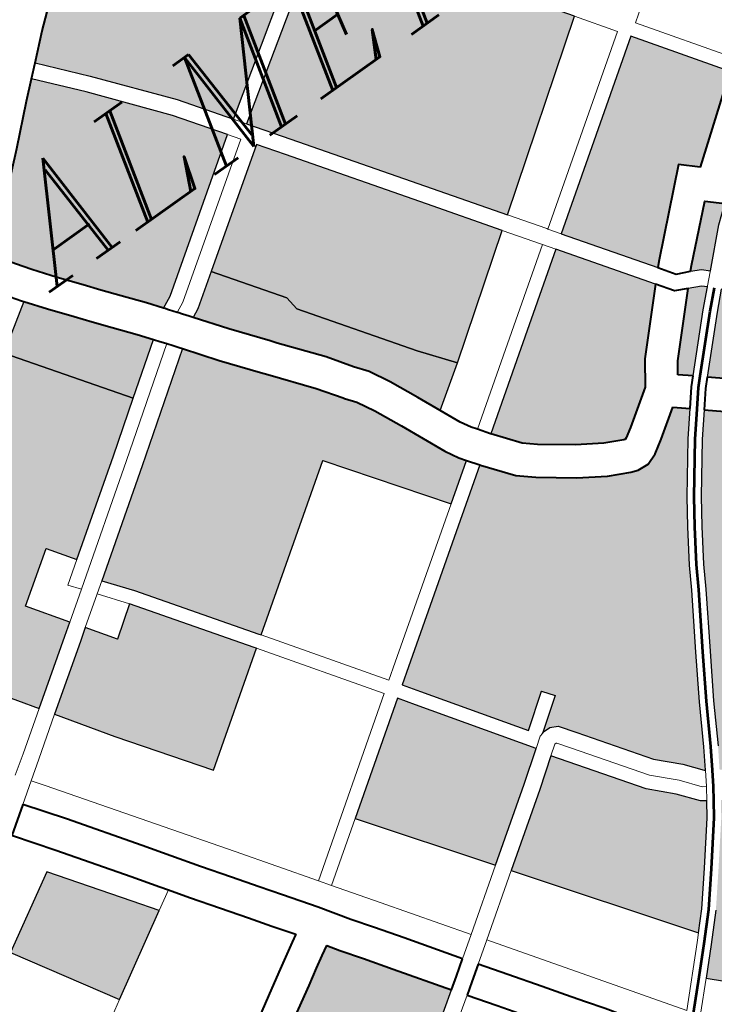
# Model space of a CAD drawing. Header units: metres. Extents: x 148316 to 148653, y 486436 to 486744.
# Tile 82 of 110: x 148548.66 to 148551.62, y 486724.48 to 486728.67. Entities that reach past the tile are written whole.
import ezdxf

# ---------------------------------------------------------------- set-up
doc = ezdxf.new("R2010")
doc.units = ezdxf.units.M
doc.header["$MEASUREMENT"] = 0
for name, color, linetype, lineweight in [('WVB-pen-brm-dik 018', 6, 'Continuous', 13), ('WVB-pen-brm-dik 050', 6, 'Continuous', 53), ('WVB-pen-dik 035', 1, 'Continuous', 40), ('WVB-raster-20%', 254, 'Continuous', 30), ('WVB-raster-60%', 253, 'Continuous', 30), ('WVB-tekst-dik 035', 1, 'Continuous', 40)]:
    doc.layers.add(name, color=color, linetype=linetype, lineweight=lineweight)
doc.styles.add('1 200   cursief   0.18', font='ITALICS.shx', dxfattribs={"height": 0.36})

# ---------------------------------------------------------------- blocks, each defined once
blk = doc.blocks.new('INZET')
at = {"layer": 'WVB-raster-20%', "extrusion": (0, 0, -1)}
for points in [[(0.056681, -0.041698), (0.053069, -0.039082), (0.055255, -0.035973), (0.056354, -0.034395), (0.06008, -0.036898), (0.059504, -0.037708), (0.057663, -0.040309)], [(0.061226, -0.046013), (0.060422, -0.045447), (0.060522, -0.045308), (0.060683, -0.045022), (0.061126, -0.044047), (0.061399, -0.043462), (0.061604, -0.043089), (0.06177, -0.042869), (0.061791, -0.042841), (0.062139, -0.042344), (0.062807, -0.04151), (0.062906, -0.041382), (0.063476, -0.040662), (0.063967, -0.040004), (0.066112, -0.041539), (0.068232, -0.043032), (0.067789, -0.043606), (0.066166, -0.045898), (0.066136, -0.045941), (0.062915, -0.043675)], [(0.054723, -0.04447), (0.054607, -0.044348), (0.053091, -0.042937), (0.052752, -0.043251), (0.051133, -0.042018), (0.051047, -0.041959), (0.052337, -0.040123), (0.055981, -0.042688)], [(0.05741, -0.047045), (0.057374, -0.047032), (0.057169, -0.0469), (0.056417, -0.046383), (0.056073, -0.045888), (0.054969, -0.044729), (0.056267, -0.042889), (0.058206, -0.044254), (0.059673, -0.045287), (0.059243, -0.045834), (0.058992, -0.046049), (0.058337, -0.046527), (0.05783, -0.046845), (0.057442, -0.047036), (0.057419, -0.047044)], [(0.053851, -0.045172), (0.053137, -0.044483), (0.052773, -0.044184), (0.053089, -0.043892), (0.054114, -0.044846), (0.054201, -0.044937), (0.053991, -0.045035)], [(0.05545, -0.04678), (0.054461, -0.04576), (0.054103, -0.045415), (0.054193, -0.045327), (0.054455, -0.045204), (0.055529, -0.046332), (0.055697, -0.046573)], [(0.062226, -0.056502), (0.061874, -0.056129), (0.061329, -0.055458), (0.060658, -0.054617), (0.060453, -0.054315), (0.060565, -0.054241), (0.060901, -0.053822), (0.061362, -0.053361), (0.062602, -0.051613), (0.063215, -0.05206), (0.064707, -0.053109)], [(0.07419, -0.05878), (0.071844, -0.05737), (0.070451, -0.056572), (0.068994, -0.055675), (0.067576, -0.054693), (0.067216, -0.054444), (0.067969, -0.053362), (0.068353, -0.052817), (0.068668, -0.052384), (0.068833, -0.052136), (0.069033, -0.052253), (0.069289, -0.052405), (0.069631, -0.052609), (0.070106, -0.052891), (0.07071, -0.053253), (0.070813, -0.053315), (0.071211, -0.053554), (0.072694, -0.054424), (0.073621, -0.054984), (0.07454, -0.055522), (0.075524, -0.056107), (0.07571, -0.056216)]]:
    blk.add_hatch(color=256, dxfattribs=at).paths.add_polyline_path(points)
at = {"layer": 'WVB-raster-20%'}
for points in [[(-0.059374, -0.043649), (-0.059927, -0.042938), (-0.061491, -0.040728), (-0.061531, -0.040413), (-0.062518, -0.039023), (-0.060167, -0.037379), (-0.05979, -0.037911), (-0.057949, -0.040511), (-0.056964, -0.041903)], [(-0.070895, -0.044478), (-0.072562, -0.042032), (-0.071105, -0.040996), (-0.071333, -0.04068), (-0.067123, -0.037882), (-0.065438, -0.040257), (-0.066488, -0.041009), (-0.068403, -0.042358), (-0.068796, -0.041787), (-0.069867, -0.042535), (-0.069297, -0.043355), (-0.069554, -0.043536)], [(-0.068634, -0.047699), (-0.069928, -0.045896), (-0.070698, -0.044767), (-0.069352, -0.043822), (-0.069097, -0.043642), (-0.06868, -0.04424), (-0.068036, -0.043777), (-0.066411, -0.046071), (-0.066381, -0.046114)], [(-0.053913, -0.048071), (-0.05522, -0.046973), (-0.054249, -0.045973), (-0.053889, -0.045625), (-0.053837, -0.045675), (-0.053333, -0.046221), (-0.052722, -0.047002), (-0.052637, -0.047122), (-0.052647, -0.047129)], [(-0.0601, -0.053769), (-0.060122, -0.053754), (-0.060417, -0.053388), (-0.060864, -0.052941), (-0.061864, -0.051529), (-0.062113, -0.051188), (-0.062271, -0.051109), (-0.062436, -0.051109), (-0.062477, -0.051121), (-0.061788, -0.050619), (-0.061965, -0.050376), (-0.062682, -0.050899), (-0.064072, -0.048885), (-0.064307, -0.048549), (-0.063975, -0.048315), (-0.060246, -0.04569), (-0.060236, -0.045704), (-0.059751, -0.04632), (-0.059428, -0.046598), (-0.05873, -0.047107), (-0.058171, -0.047458), (-0.057716, -0.047681), (-0.057564, -0.047736), (-0.057318, -0.047752), (-0.057068, -0.047668), (-0.05678, -0.047482), (-0.056188, -0.047075), (-0.055906, -0.047311), (-0.056311, -0.047811), (-0.057044, -0.0488), (-0.057403, -0.049335), (-0.057844, -0.050016), (-0.058118, -0.050479), (-0.05881, -0.051607), (-0.05936, -0.052513), (-0.059839, -0.053347)], [(-0.073091, -0.050514), (-0.074404, -0.048349), (-0.072776, -0.047399), (-0.071659, -0.048965), (-0.071309, -0.049461)], [(-0.057309, -0.054669), (-0.057655, -0.054661), (-0.058107, -0.05459), (-0.05842, -0.054512), (-0.058821, -0.054359), (-0.059425, -0.054103), (-0.059799, -0.053967), (-0.059849, -0.053934), (-0.059581, -0.053501), (-0.059101, -0.052666), (-0.058554, -0.051764), (-0.057861, -0.050634), (-0.057589, -0.050174), (-0.057153, -0.0495), (-0.056799, -0.048973), (-0.056074, -0.047995), (-0.055677, -0.047504), (-0.054386, -0.048588), (-0.05529, -0.049749), (-0.055678, -0.050282), (-0.055768, -0.05047), (-0.055821, -0.050725), (-0.055821, -0.050907), (-0.055821, -0.051096), (-0.055777, -0.051338), (-0.055683, -0.051559), (-0.055592, -0.051734), (-0.055348, -0.052035), (-0.054738, -0.052754), (-0.054085, -0.053574), (-0.054102, -0.053583), (-0.054565, -0.053841), (-0.055095, -0.054176), (-0.055482, -0.054342), (-0.055907, -0.054494), (-0.056264, -0.054581), (-0.056619, -0.054644)], [(-0.064913, -0.052827), (-0.066772, -0.050284), (-0.064553, -0.048722), (-0.064318, -0.049056), (-0.062768, -0.051302), (-0.063419, -0.051775)], [(-0.05831, -0.059268), (-0.059007, -0.059249), (-0.059645, -0.059094), (-0.060245, -0.058978), (-0.060845, -0.058707), (-0.061406, -0.058378), (-0.062064, -0.057972), (-0.062655, -0.05738), (-0.062153, -0.056861), (-0.061648, -0.056327), (-0.061095, -0.055646), (-0.060417, -0.054795), (-0.060202, -0.05448), (-0.060092, -0.054552), (-0.059663, -0.054708), (-0.059063, -0.054963), (-0.058615, -0.055133), (-0.058237, -0.055228), (-0.057714, -0.05531), (-0.057304, -0.05532), (-0.05655, -0.055292), (-0.05613, -0.055218), (-0.055719, -0.055117), (-0.055244, -0.054947), (-0.054792, -0.054753), (-0.054422, -0.05452), (-0.052771, -0.056859), (-0.055582, -0.058552), (-0.057459, -0.059094)]]:
    blk.add_hatch(color=256, dxfattribs=at).paths.add_polyline_path(points)
at = {"layer": 'WVB-raster-60%', "extrusion": (0, 0, -1)}
for points in [[(0.060253, -0.036654), (0.056525, -0.034149), (0.058125, -0.031851), (0.059105, -0.030384), (0.059296, -0.030496), (0.059557, -0.030649), (0.060092, -0.030981), (0.060541, -0.03127), (0.060963, -0.03156), (0.061498, -0.031963), (0.061939, -0.032308), (0.062479, -0.032765), (0.062998, -0.033229), (0.062203, -0.03414), (0.060985, -0.035624)], [(0.060261, -0.044259), (0.059374, -0.043649), (0.059927, -0.042938), (0.061491, -0.040728), (0.061531, -0.040413), (0.062518, -0.039023), (0.063208, -0.039506), (0.063397, -0.039598), (0.062921, -0.040235), (0.062354, -0.040951), (0.062256, -0.041078), (0.061578, -0.041924), (0.061225, -0.042429), (0.061015, -0.042707), (0.060774, -0.043145), (0.06049, -0.043754)]]:
    blk.add_hatch(color=256, dxfattribs=at).paths.add_polyline_path(points)
at = {"layer": 'WVB-raster-60%'}
for points in [[(-0.063797, -0.039069), (-0.06403, -0.038767), (-0.064378, -0.038333), (-0.064659, -0.037983), (-0.064907, -0.037674), (-0.065265, -0.037222), (-0.065604, -0.036774), (-0.065817, -0.036472), (-0.066116, -0.036047), (-0.066139, -0.036015), (-0.065725, -0.035677), (-0.065049, -0.035094), (-0.064369, -0.034488), (-0.063618, -0.03379), (-0.063258, -0.033464), (-0.06247, -0.034366), (-0.061264, -0.035836), (-0.060544, -0.036849), (-0.063538, -0.038943)], [(-0.065438, -0.040257), (-0.067123, -0.037882), (-0.066139, -0.037228), (-0.065818, -0.037651), (-0.065454, -0.03811), (-0.065205, -0.038421), (-0.064924, -0.038771), (-0.06458, -0.039199), (-0.06436, -0.039486)]]:
    blk.add_hatch(color=256, dxfattribs=at).paths.add_polyline_path(points)
at = {"layer": 'WVB-pen-brm-dik 018'}
for p, q in [((-0.062998, -0.033229), (-0.063258, -0.033464)), ((-0.062203, -0.03414), (-0.062998, -0.033229)), ((-0.063258, -0.033464), (-0.06247, -0.034366)), ((-0.060985, -0.035624), (-0.062203, -0.03414)), ((-0.056525, -0.034149), (-0.060253, -0.036654)), ((-0.06247, -0.034366), (-0.061264, -0.035836)), ((-0.06008, -0.036898), (-0.056354, -0.034395)), ((-0.060253, -0.036654), (-0.060985, -0.035624)), ((-0.061264, -0.035836), (-0.060544, -0.036849)), ((-0.06008, -0.036898), (-0.060253, -0.036654)), ((-0.060253, -0.036654), (-0.06008, -0.036898)), ((-0.06617, -0.037187), (-0.066389, -0.036874)), ((-0.060544, -0.036849), (-0.063538, -0.038943)), ((-0.06037, -0.037094), (-0.060544, -0.036849)), ((-0.060544, -0.036849), (-0.06037, -0.037094)), ((-0.059504, -0.037708), (-0.06008, -0.036898)), ((-0.067123, -0.037882), (-0.066139, -0.037228)), ((-0.066139, -0.037228), (-0.06617, -0.037187)), ((-0.063385, -0.039203), (-0.06037, -0.037094)), ((-0.06037, -0.037094), (-0.063385, -0.039203)), ((-0.062518, -0.039023), (-0.060167, -0.037379)), ((-0.060167, -0.037379), (-0.05979, -0.037911)), ((-0.057663, -0.040309), (-0.059504, -0.037708)), ((-0.05979, -0.037911), (-0.057949, -0.040511)), ((-0.063538, -0.038943), (-0.063797, -0.039069)), ((-0.063797, -0.039069), (-0.06379, -0.039078)), ((-0.06379, -0.039078), (-0.063729, -0.039158)), ((-0.063729, -0.039158), (-0.063611, -0.039312)), ((-0.063208, -0.039506), (-0.062518, -0.039023)), ((-0.053069, -0.039082), (-0.056681, -0.041698)), ((-0.05251, -0.039878), (-0.053069, -0.039082)), ((-0.053069, -0.039082), (-0.05251, -0.039878)), ((-0.063611, -0.039312), (-0.063385, -0.039203)), ((-0.063385, -0.039203), (-0.063611, -0.039312)), ((-0.063611, -0.039312), (-0.063604, -0.039321)), ((-0.063604, -0.039321), (-0.063543, -0.039403)), ((-0.06436, -0.039486), (-0.065438, -0.040257)), ((-0.064345, -0.039505), (-0.06436, -0.039486)), ((-0.064284, -0.039584), (-0.064345, -0.039505)), ((-0.064177, -0.039724), (-0.064284, -0.039584)), ((-0.063543, -0.039403), (-0.063453, -0.039523)), ((-0.063453, -0.039523), (-0.063397, -0.039598)), ((-0.063397, -0.039598), (-0.063208, -0.039506)), ((-0.066315, -0.041253), (-0.064177, -0.039724)), ((-0.064177, -0.039724), (-0.066315, -0.041253)), ((-0.064162, -0.039743), (-0.064177, -0.039724)), ((-0.064104, -0.039822), (-0.064162, -0.039743)), ((-0.051771, -0.039725), (-0.052092, -0.039951)), ((-0.052092, -0.039951), (-0.051771, -0.039725)), ((-0.066112, -0.041539), (-0.063967, -0.040004)), ((-0.064014, -0.039942), (-0.064104, -0.039822)), ((-0.063967, -0.040004), (-0.064014, -0.039942)), ((-0.056154, -0.042442), (-0.05251, -0.039878)), ((-0.05251, -0.039878), (-0.056154, -0.042442)), ((-0.052092, -0.039951), (-0.050798, -0.041791)), ((-0.050798, -0.041791), (-0.052092, -0.039951)), ((-0.055981, -0.042688), (-0.052337, -0.040123)), ((-0.052337, -0.040123), (-0.051047, -0.041959)), ((-0.065438, -0.040257), (-0.066488, -0.041009)), ((-0.056681, -0.041698), (-0.057663, -0.040309)), ((-0.057949, -0.040511), (-0.056964, -0.041903)), ((-0.066488, -0.041009), (-0.068403, -0.042358)), ((-0.068691, -0.042928), (-0.066315, -0.041253)), ((-0.066315, -0.041253), (-0.068691, -0.042928)), ((-0.068232, -0.043032), (-0.066112, -0.041539)), ((-0.056681, -0.041698), (-0.056169, -0.042422)), ((-0.056169, -0.042422), (-0.056681, -0.041698)), ((-0.068796, -0.041787), (-0.069867, -0.042535)), ((-0.068403, -0.042358), (-0.068796, -0.041787)), ((-0.056964, -0.041903), (-0.059374, -0.043649)), ((-0.056454, -0.042624), (-0.056964, -0.041903)), ((-0.056964, -0.041903), (-0.056454, -0.042624)), ((-0.070895, -0.044478), (-0.072562, -0.042032)), ((-0.069867, -0.042535), (-0.069297, -0.043355)), ((-0.068403, -0.042358), (-0.068874, -0.04269)), ((-0.068874, -0.04269), (-0.068403, -0.042358)), ((-0.056169, -0.042422), (-0.056154, -0.042442)), ((-0.056154, -0.042442), (-0.056169, -0.042422)), ((-0.055981, -0.042688), (-0.056154, -0.042442)), ((-0.056154, -0.042442), (-0.055981, -0.042688)), ((-0.068874, -0.04269), (-0.068691, -0.042928)), ((-0.068691, -0.042928), (-0.068874, -0.04269)), ((-0.058379, -0.044008), (-0.05644, -0.042644)), ((-0.05644, -0.042644), (-0.058379, -0.044008)), ((-0.05644, -0.042644), (-0.056454, -0.042624)), ((-0.056454, -0.042624), (-0.05644, -0.042644)), ((-0.056267, -0.042889), (-0.05644, -0.042644)), ((-0.05644, -0.042644), (-0.056267, -0.042889)), ((-0.054723, -0.04447), (-0.055981, -0.042688)), ((-0.069297, -0.043355), (-0.068691, -0.042928)), ((-0.068691, -0.042928), (-0.069297, -0.043355)), ((-0.058206, -0.044254), (-0.056267, -0.042889)), ((-0.056267, -0.042889), (-0.054969, -0.044729)), ((-0.068232, -0.043032), (-0.068477, -0.043205)), ((-0.068477, -0.043205), (-0.068232, -0.043032)), ((-0.067789, -0.043606), (-0.068232, -0.043032)), ((-0.069297, -0.043355), (-0.069554, -0.043536)), ((-0.068477, -0.043205), (-0.069097, -0.043642)), ((-0.069097, -0.043642), (-0.068477, -0.043205)), ((-0.068477, -0.043205), (-0.068036, -0.043777)), ((-0.068036, -0.043777), (-0.068477, -0.043205)), ((-0.069554, -0.043536), (-0.070895, -0.044478)), ((-0.069352, -0.043822), (-0.069097, -0.043642)), ((-0.069097, -0.043642), (-0.06868, -0.04424)), ((-0.06868, -0.04424), (-0.068036, -0.043777)), ((-0.068036, -0.043777), (-0.066411, -0.046071)), ((-0.066166, -0.045898), (-0.067789, -0.043606)), ((-0.062915, -0.043675), (-0.066136, -0.045941)), ((-0.061226, -0.046013), (-0.062915, -0.043675)), ((-0.059374, -0.043649), (-0.060261, -0.044259)), ((-0.070698, -0.044767), (-0.069352, -0.043822)), ((-0.059849, -0.045044), (-0.058379, -0.044008)), ((-0.058379, -0.044008), (-0.059849, -0.045044)), ((-0.060261, -0.044259), (-0.060058, -0.044705)), ((-0.059673, -0.045287), (-0.058206, -0.044254)), ((-0.07173, -0.045064), (-0.070895, -0.044478)), ((-0.070895, -0.044478), (-0.07173, -0.045064)), ((-0.054488, -0.044803), (-0.054723, -0.04447)), ((-0.070698, -0.044767), (-0.071529, -0.04535)), ((-0.071529, -0.04535), (-0.070698, -0.044767)), ((-0.069928, -0.045896), (-0.070698, -0.044767)), ((-0.060058, -0.044705), (-0.059932, -0.04493)), ((-0.054969, -0.044729), (-0.054721, -0.04508)), ((-0.054201, -0.044937), (-0.054488, -0.044803)), ((-0.059932, -0.04493), (-0.059849, -0.045044)), ((-0.059849, -0.045044), (-0.059677, -0.045282)), ((-0.053991, -0.045035), (-0.054201, -0.044937)), ((-0.053851, -0.045172), (-0.053991, -0.045035)), ((-0.072134, -0.045333), (-0.07173, -0.045064)), ((-0.07173, -0.045064), (-0.072134, -0.045333)), ((-0.054721, -0.04508), (-0.054455, -0.045204)), ((-0.054455, -0.045204), (-0.054193, -0.045327)), ((-0.054085, -0.045398), (-0.053869, -0.045189)), ((-0.053869, -0.045189), (-0.053851, -0.045172)), ((-0.071529, -0.04535), (-0.071925, -0.045629)), ((-0.071925, -0.045629), (-0.071529, -0.04535)), ((-0.060422, -0.045447), (-0.061226, -0.046013)), ((-0.060246, -0.04569), (-0.060422, -0.045447)), ((-0.059677, -0.045282), (-0.059673, -0.045287)), ((-0.054193, -0.045327), (-0.054103, -0.045415)), ((-0.054103, -0.045415), (-0.054085, -0.045398)), ((-0.071925, -0.045629), (-0.072361, -0.045936)), ((-0.072361, -0.045936), (-0.071925, -0.045629)), ((-0.071925, -0.045629), (-0.071743, -0.045885)), ((-0.071743, -0.045885), (-0.071925, -0.045629)), ((-0.071743, -0.045885), (-0.069262, -0.049375)), ((-0.069262, -0.049375), (-0.071743, -0.045885)), ((-0.063975, -0.048315), (-0.060246, -0.04569)), ((-0.072934, -0.04634), (-0.072361, -0.045936)), ((-0.072361, -0.045936), (-0.071785, -0.046727)), ((-0.068634, -0.047699), (-0.069928, -0.045896)), ((-0.066411, -0.046071), (-0.066381, -0.046114)), ((-0.066136, -0.045941), (-0.066166, -0.045898)), ((-0.066136, -0.045941), (-0.064479, -0.048304)), ((-0.064479, -0.048304), (-0.066136, -0.045941)), ((-0.064148, -0.04807), (-0.061226, -0.046013)), ((-0.061226, -0.046013), (-0.064148, -0.04807)), ((-0.066381, -0.046114), (-0.068634, -0.047699)), ((-0.064725, -0.048476), (-0.066381, -0.046114)), ((-0.066381, -0.046114), (-0.064725, -0.048476)), ((-0.072354, -0.047135), (-0.072925, -0.046351)), ((-0.071785, -0.046727), (-0.0708, -0.048123)), ((-0.071373, -0.048524), (-0.072354, -0.047135)), ((-0.074404, -0.048349), (-0.072776, -0.047399)), ((-0.072776, -0.047399), (-0.071659, -0.048965)), ((-0.0708, -0.048123), (-0.07043, -0.048657)), ((-0.064479, -0.048304), (-0.064148, -0.04807)), ((-0.064148, -0.04807), (-0.064479, -0.048304)), ((-0.073091, -0.050514), (-0.074404, -0.048349)), ((-0.064307, -0.048549), (-0.063975, -0.048315)), ((-0.071004, -0.049057), (-0.071373, -0.048524)), ((-0.068178, -0.050908), (-0.064725, -0.048476)), ((-0.064725, -0.048476), (-0.068178, -0.050908)), ((-0.064072, -0.048885), (-0.064307, -0.048549)), ((-0.07043, -0.048657), (-0.070045, -0.049205)), ((-0.066772, -0.050284), (-0.064553, -0.048722)), ((-0.064553, -0.048722), (-0.064318, -0.049056)), ((-0.071659, -0.048965), (-0.071309, -0.049461)), ((-0.062682, -0.050899), (-0.064072, -0.048885)), ((-0.071309, -0.049461), (-0.070893, -0.049216)), ((-0.070893, -0.049216), (-0.071309, -0.049461)), ((-0.070893, -0.049216), (-0.071004, -0.049057)), ((-0.070617, -0.049609), (-0.070893, -0.049216)), ((-0.070045, -0.049205), (-0.069644, -0.049773)), ((-0.064318, -0.049056), (-0.062768, -0.051302)), ((-0.069262, -0.049375), (-0.068178, -0.050908)), ((-0.068178, -0.050908), (-0.069262, -0.049375)), ((-0.071309, -0.049461), (-0.073091, -0.050514)), ((-0.070214, -0.050179), (-0.070617, -0.049609)), ((-0.069644, -0.049773), (-0.069277, -0.050285)), ((-0.069848, -0.050691), (-0.070214, -0.050179)), ((-0.069277, -0.050285), (-0.068975, -0.050712)), ((-0.066772, -0.050284), (-0.068005, -0.051153)), ((-0.068005, -0.051153), (-0.066772, -0.050284)), ((-0.064913, -0.052827), (-0.066772, -0.050284)), ((-0.061965, -0.050376), (-0.062682, -0.050899)), ((-0.061788, -0.050619), (-0.061965, -0.050376)), ((-0.077555, -0.05315), (-0.073091, -0.050514)), ((-0.073091, -0.050514), (-0.077555, -0.05315)), ((-0.069545, -0.051118), (-0.069848, -0.050691)), ((-0.062477, -0.051121), (-0.061788, -0.050619)), ((-0.068975, -0.050712), (-0.068508, -0.051363)), ((-0.068178, -0.050908), (-0.068005, -0.051153)), ((-0.068005, -0.051153), (-0.068178, -0.050908)), ((-0.06923, -0.051557), (-0.069545, -0.051118)), ((-0.062547, -0.051141), (-0.062477, -0.051121)), ((-0.062477, -0.051121), (-0.062547, -0.051141)), ((-0.062436, -0.051109), (-0.062477, -0.051121)), ((-0.062271, -0.051109), (-0.062436, -0.051109)), ((-0.062113, -0.051188), (-0.062271, -0.051109)), ((-0.068005, -0.051153), (-0.067374, -0.052047)), ((-0.067374, -0.052047), (-0.068005, -0.051153)), ((-0.062768, -0.051302), (-0.063419, -0.051775)), ((-0.062768, -0.051302), (-0.062547, -0.051141)), ((-0.062547, -0.051141), (-0.062768, -0.051302)), ((-0.061864, -0.051529), (-0.062113, -0.051188)), ((-0.068508, -0.051363), (-0.068094, -0.051983)), ((-0.062391, -0.05146), (-0.062602, -0.051613)), ((-0.062602, -0.051613), (-0.062391, -0.05146)), ((-0.062387, -0.051459), (-0.062391, -0.05146)), ((-0.062391, -0.05146), (-0.062387, -0.051459)), ((-0.062354, -0.051459), (-0.062387, -0.051459)), ((-0.062387, -0.051459), (-0.062354, -0.051459)), ((-0.062346, -0.051463), (-0.062354, -0.051459)), ((-0.062354, -0.051459), (-0.062346, -0.051463)), ((-0.062149, -0.051734), (-0.062346, -0.051463)), ((-0.062346, -0.051463), (-0.062149, -0.051734)), ((-0.060864, -0.052941), (-0.061864, -0.051529)), ((-0.069989, -0.052007), (-0.069389, -0.051651)), ((-0.069389, -0.051651), (-0.06923, -0.051557)), ((-0.063215, -0.05206), (-0.062602, -0.051613)), ((-0.062602, -0.051613), (-0.061362, -0.053361)), ((-0.061132, -0.053167), (-0.062149, -0.051734)), ((-0.062149, -0.051734), (-0.061132, -0.053167)), ((-0.063419, -0.051775), (-0.064913, -0.052827)), ((-0.070465, -0.05229), (-0.069989, -0.052007)), ((-0.068094, -0.051983), (-0.067784, -0.05241)), ((-0.067374, -0.052047), (-0.066189, -0.053725)), ((-0.066189, -0.053725), (-0.067374, -0.052047)), ((-0.064707, -0.053109), (-0.063215, -0.05206)), ((-0.07107, -0.052653), (-0.070465, -0.05229)), ((-0.067784, -0.05241), (-0.067395, -0.05296)), ((-0.067395, -0.05296), (-0.066643, -0.054042)), ((-0.066189, -0.053725), (-0.064913, -0.052827)), ((-0.064913, -0.052827), (-0.066189, -0.053725)), ((-0.060417, -0.053388), (-0.060864, -0.052941)), ((-0.064707, -0.053109), (-0.065987, -0.054011)), ((-0.065987, -0.054011), (-0.064707, -0.053109)), ((-0.062226, -0.056502), (-0.064707, -0.053109)), ((-0.060678, -0.053622), (-0.061132, -0.053167)), ((-0.061132, -0.053167), (-0.060678, -0.053622)), ((-0.061362, -0.053361), (-0.060901, -0.053822)), ((-0.060122, -0.053754), (-0.060417, -0.053388)), ((-0.060361, -0.054016), (-0.060678, -0.053622)), ((-0.060678, -0.053622), (-0.060361, -0.054016)), ((-0.066643, -0.054042), (-0.066189, -0.053725)), ((-0.066189, -0.053725), (-0.066643, -0.054042)), ((-0.060901, -0.053822), (-0.060565, -0.054241)), ((-0.060284, -0.054066), (-0.0601, -0.053769)), ((-0.0601, -0.053769), (-0.060122, -0.053754)), ((-0.066643, -0.054042), (-0.06696, -0.054267)), ((-0.065987, -0.054011), (-0.066439, -0.054328)), ((-0.066439, -0.054328), (-0.065987, -0.054011)), ((-0.065987, -0.054011), (-0.065187, -0.055145)), ((-0.065187, -0.055145), (-0.065987, -0.054011)), ((-0.060284, -0.054066), (-0.060361, -0.054016)), ((-0.060361, -0.054016), (-0.060284, -0.054066)), ((-0.06696, -0.054267), (-0.067216, -0.054444)), ((-0.060565, -0.054241), (-0.060453, -0.054315)), ((-0.060453, -0.054315), (-0.060286, -0.054069)), ((-0.060286, -0.054069), (-0.060284, -0.054066)), ((-0.067216, -0.054444), (-0.067576, -0.054693)), ((-0.06676, -0.054554), (-0.066439, -0.054328)), ((-0.066439, -0.054328), (-0.066047, -0.054875)), ((-0.067012, -0.054729), (-0.06676, -0.054554)), ((-0.067012, -0.054729), (-0.067366, -0.054974)), ((-0.067366, -0.054974), (-0.067012, -0.054729)), ((-0.066618, -0.05528), (-0.067012, -0.054729)), ((-0.066047, -0.054875), (-0.065604, -0.055504)), ((-0.065187, -0.055145), (-0.063388, -0.057706)), ((-0.063388, -0.057706), (-0.065187, -0.055145)), ((-0.065604, -0.055504), (-0.065299, -0.055937)), ((-0.065299, -0.055937), (-0.065041, -0.056306)), ((-0.065041, -0.056306), (-0.064784, -0.056664)), ((-0.06237, -0.056653), (-0.062226, -0.056502)), ((-0.063388, -0.057706), (-0.06237, -0.056653)), ((-0.062655, -0.05738), (-0.063198, -0.057941)), ((-0.062064, -0.057972), (-0.062655, -0.05738))]:
    blk.add_line(p, q, dxfattribs=at)
at = {"layer": 'WVB-pen-brm-dik 050'}
blk.add_line((-0.060327, -0.054396), (-0.060161, -0.054153), dxfattribs=at)
at = {"layer": 'WVB-pen-brm-dik 050', "flags": 128}
for points in [[(-0.055327, -0.046869), (-0.054355, -0.045866), (-0.053993, -0.045517)], [(-0.055793, -0.047409), (-0.055502, -0.04705), (-0.055327, -0.046869)], [(-0.059977, -0.053855), (-0.05971, -0.053424), (-0.05923, -0.052589), (-0.058682, -0.051685), (-0.057989, -0.050557), (-0.057717, -0.050095), (-0.057278, -0.049418), (-0.056922, -0.048887), (-0.056192, -0.047903), (-0.055793, -0.047409)], [(-0.060161, -0.054153), (-0.059977, -0.053855)], [(-0.062763, -0.057276), (-0.062261, -0.056757), (-0.061761, -0.056228), (-0.061212, -0.055552), (-0.060537, -0.054706), (-0.060327, -0.054396)], [(-0.063306, -0.057836), (-0.062763, -0.057276)]]:
    blk.add_lwpolyline(points, dxfattribs=at)
at = {"layer": 'WVB-pen-dik 035', "flags": 128}
for points in [[(-0.062998, -0.033229), (-0.062479, -0.032765), (-0.061939, -0.032308), (-0.061498, -0.031963), (-0.060963, -0.03156), (-0.060541, -0.03127), (-0.060092, -0.030981), (-0.059557, -0.030649), (-0.059296, -0.030496)], [(-0.063258, -0.033464), (-0.062998, -0.033229)], [(-0.066139, -0.036015), (-0.065725, -0.035677), (-0.065049, -0.035094), (-0.064369, -0.034488), (-0.063618, -0.03379), (-0.063258, -0.033464)], [(-0.063797, -0.039069), (-0.06403, -0.038767), (-0.064378, -0.038333), (-0.064659, -0.037983), (-0.064907, -0.037674), (-0.065265, -0.037222), (-0.065604, -0.036774), (-0.065817, -0.036472), (-0.066116, -0.036047), (-0.066139, -0.036015)], [(-0.066684, -0.036455), (-0.066389, -0.036874), (-0.06617, -0.037187), (-0.066139, -0.037228)], [(-0.066139, -0.037228), (-0.065818, -0.037651), (-0.065454, -0.03811), (-0.065205, -0.038421), (-0.064924, -0.038771), (-0.06458, -0.039199), (-0.06436, -0.039486)], [(-0.063611, -0.039312), (-0.063729, -0.039158), (-0.06379, -0.039078), (-0.063797, -0.039069)], [(-0.063397, -0.039598), (-0.063453, -0.039523), (-0.063543, -0.039403), (-0.063604, -0.039321), (-0.063611, -0.039312)], [(-0.06436, -0.039486), (-0.064345, -0.039505), (-0.064284, -0.039584), (-0.064177, -0.039724)], [(-0.062256, -0.041078), (-0.062354, -0.040951), (-0.062921, -0.040235), (-0.063397, -0.039598)], [(-0.064177, -0.039724), (-0.064162, -0.039743), (-0.064104, -0.039822), (-0.064014, -0.039942), (-0.063967, -0.040004)], [(-0.063967, -0.040004), (-0.063476, -0.040662), (-0.062906, -0.041382), (-0.062807, -0.04151)], [(-0.060261, -0.044259), (-0.06049, -0.043754), (-0.060774, -0.043145), (-0.061015, -0.042707), (-0.061225, -0.042429), (-0.061578, -0.041924), (-0.062256, -0.041078)], [(-0.062807, -0.04151), (-0.062139, -0.042344), (-0.061791, -0.042841), (-0.06177, -0.042869)], [(-0.051047, -0.041959), (-0.051133, -0.042018), (-0.052752, -0.043251)], [(-0.06177, -0.042869), (-0.061604, -0.043089), (-0.061399, -0.043462), (-0.061126, -0.044047), (-0.060683, -0.045022), (-0.060522, -0.045308), (-0.060422, -0.045447)], [(-0.052752, -0.043251), (-0.053091, -0.042937), (-0.054607, -0.044348), (-0.054723, -0.04447)], [(-0.054201, -0.044937), (-0.054114, -0.044846), (-0.053089, -0.043892), (-0.052773, -0.044184)], [(-0.059849, -0.045044), (-0.059932, -0.04493), (-0.060058, -0.044705), (-0.060261, -0.044259)], [(-0.054723, -0.04447), (-0.054488, -0.044803), (-0.054201, -0.044937)], [(-0.054969, -0.044729), (-0.056073, -0.045888), (-0.056417, -0.046383)], [(-0.054455, -0.045204), (-0.054721, -0.04508), (-0.054969, -0.044729)], [(-0.059673, -0.045287), (-0.059677, -0.045282), (-0.059849, -0.045044)], [(-0.055697, -0.046573), (-0.055529, -0.046332), (-0.054455, -0.045204)], [(-0.060422, -0.045447), (-0.060246, -0.04569)], [(-0.056417, -0.046383), (-0.057169, -0.0469), (-0.057374, -0.047032), (-0.05741, -0.047045), (-0.057419, -0.047044), (-0.057442, -0.047036), (-0.05783, -0.046845), (-0.058337, -0.046527), (-0.058992, -0.046049), (-0.059243, -0.045834), (-0.059673, -0.045287)], [(-0.060246, -0.04569), (-0.060236, -0.045704), (-0.059751, -0.04632), (-0.059428, -0.046598), (-0.05873, -0.047107), (-0.058171, -0.047458), (-0.057716, -0.047681), (-0.057564, -0.047736), (-0.057318, -0.047752), (-0.057068, -0.047668), (-0.05678, -0.047482), (-0.056188, -0.047075)], [(-0.072361, -0.045936), (-0.072934, -0.04634)], [(-0.066643, -0.054042), (-0.067395, -0.05296), (-0.067784, -0.05241), (-0.068094, -0.051983), (-0.068508, -0.051363), (-0.068975, -0.050712), (-0.069277, -0.050285), (-0.069644, -0.049773), (-0.070045, -0.049205), (-0.07043, -0.048657), (-0.0708, -0.048123), (-0.071785, -0.046727), (-0.072361, -0.045936)], [(-0.072934, -0.04634), (-0.072925, -0.046351), (-0.072354, -0.047135), (-0.071373, -0.048524), (-0.071004, -0.049057), (-0.070893, -0.049216)], [(-0.05545, -0.04678), (-0.055697, -0.046573)], [(-0.055906, -0.047311), (-0.055615, -0.04695), (-0.05545, -0.04678)], [(-0.056188, -0.047075), (-0.055906, -0.047311)], [(-0.05522, -0.046973), (-0.05539, -0.047149), (-0.055677, -0.047504)], [(-0.053913, -0.048071), (-0.05522, -0.046973)], [(-0.055677, -0.047504), (-0.054386, -0.048588)], [(-0.070893, -0.049216), (-0.070617, -0.049609), (-0.070214, -0.050179), (-0.069848, -0.050691), (-0.069545, -0.051118), (-0.06923, -0.051557)], [(-0.06923, -0.051557), (-0.069389, -0.051651), (-0.069989, -0.052007), (-0.070465, -0.05229), (-0.07107, -0.052653), (-0.071173, -0.052715), (-0.071568, -0.052952), (-0.073052, -0.053822), (-0.073979, -0.054383), (-0.074895, -0.054919), (-0.07588, -0.055504), (-0.076096, -0.05563)], [(-0.069289, -0.052405), (-0.069033, -0.052253), (-0.068833, -0.052136)], [(-0.068833, -0.052136), (-0.068668, -0.052384), (-0.068353, -0.052817), (-0.067969, -0.053362), (-0.067216, -0.054444)], [(-0.07571, -0.056216), (-0.075524, -0.056107), (-0.07454, -0.055522), (-0.073621, -0.054984), (-0.072694, -0.054424), (-0.071211, -0.053554), (-0.070813, -0.053315), (-0.07071, -0.053253), (-0.070106, -0.052891), (-0.069631, -0.052609), (-0.069289, -0.052405)], [(-0.067216, -0.054444), (-0.06696, -0.054267), (-0.066643, -0.054042)], [(-0.066439, -0.054328), (-0.06676, -0.054554), (-0.067012, -0.054729)], [(-0.063761, -0.058059), (-0.06383, -0.057976), (-0.063916, -0.057865), (-0.06439, -0.057223), (-0.064587, -0.056948), (-0.064784, -0.056664), (-0.065041, -0.056306), (-0.065299, -0.055937), (-0.065604, -0.055504), (-0.066047, -0.054875), (-0.066439, -0.054328)], [(-0.067012, -0.054729), (-0.066618, -0.05528), (-0.066176, -0.055907), (-0.065872, -0.056339), (-0.065612, -0.05671), (-0.065356, -0.057068), (-0.065159, -0.057352), (-0.064956, -0.057634), (-0.064474, -0.058288), (-0.064375, -0.058415), (-0.064275, -0.058536)]]:
    blk.add_lwpolyline(points, dxfattribs=at)
at = {"layer": 'WVB-raster-20%', "flags": 128}
for points in [[(-0.053069, -0.039082), (-0.055255, -0.035973), (-0.056354, -0.034395), (-0.06008, -0.036898), (-0.059504, -0.037708), (-0.057663, -0.040309), (-0.056681, -0.041698)], [(-0.056964, -0.041903), (-0.057949, -0.040511), (-0.05979, -0.037911), (-0.060167, -0.037379), (-0.062518, -0.039023), (-0.061531, -0.040413), (-0.061491, -0.040728), (-0.059927, -0.042938), (-0.059374, -0.043649)], [(-0.065438, -0.040257), (-0.067123, -0.037882), (-0.071333, -0.04068), (-0.071105, -0.040996), (-0.072562, -0.042032), (-0.070895, -0.044478), (-0.069554, -0.043536), (-0.069297, -0.043355), (-0.069867, -0.042535), (-0.068796, -0.041787), (-0.068403, -0.042358), (-0.066488, -0.041009)], [(-0.06177, -0.042869), (-0.061791, -0.042841), (-0.062139, -0.042344), (-0.062807, -0.04151), (-0.062906, -0.041382), (-0.063476, -0.040662), (-0.063967, -0.040004), (-0.066112, -0.041539), (-0.068232, -0.043032), (-0.067789, -0.043606), (-0.066166, -0.045898), (-0.066136, -0.045941), (-0.062915, -0.043675), (-0.061226, -0.046013), (-0.060422, -0.045447), (-0.060522, -0.045308), (-0.060683, -0.045022), (-0.061126, -0.044047), (-0.061399, -0.043462), (-0.061604, -0.043089)], [(-0.052752, -0.043251), (-0.051133, -0.042018), (-0.051047, -0.041959), (-0.052337, -0.040123), (-0.055981, -0.042688), (-0.054723, -0.04447), (-0.054607, -0.044348), (-0.053091, -0.042937)], [(-0.056417, -0.046383), (-0.056073, -0.045888), (-0.054969, -0.044729), (-0.056267, -0.042889), (-0.058206, -0.044254), (-0.059673, -0.045287), (-0.059243, -0.045834), (-0.058992, -0.046049), (-0.058337, -0.046527), (-0.05783, -0.046845), (-0.057442, -0.047036), (-0.057419, -0.047044), (-0.05741, -0.047045), (-0.057374, -0.047032), (-0.057169, -0.0469)], [(-0.066381, -0.046114), (-0.066411, -0.046071), (-0.068036, -0.043777), (-0.06868, -0.04424), (-0.069097, -0.043642), (-0.069352, -0.043822), (-0.070698, -0.044767), (-0.069928, -0.045896), (-0.068634, -0.047699)], [(-0.053851, -0.045172), (-0.053137, -0.044483), (-0.052773, -0.044184), (-0.053089, -0.043892), (-0.054114, -0.044846), (-0.054201, -0.044937), (-0.053991, -0.045035)], [(-0.05545, -0.04678), (-0.054461, -0.04576), (-0.054103, -0.045415), (-0.054193, -0.045327), (-0.054455, -0.045204), (-0.055529, -0.046332), (-0.055697, -0.046573)], [(-0.052637, -0.047122), (-0.052722, -0.047002), (-0.053333, -0.046221), (-0.053837, -0.045675), (-0.053889, -0.045625), (-0.054249, -0.045973), (-0.05522, -0.046973), (-0.053913, -0.048071), (-0.052647, -0.047129)], [(-0.0601, -0.053769), (-0.059839, -0.053347), (-0.05936, -0.052513), (-0.05881, -0.051607), (-0.058118, -0.050479), (-0.057844, -0.050016), (-0.057403, -0.049335), (-0.057044, -0.0488), (-0.056311, -0.047811), (-0.055906, -0.047311), (-0.056188, -0.047075), (-0.05678, -0.047482), (-0.057068, -0.047668), (-0.057318, -0.047752), (-0.057564, -0.047736), (-0.057716, -0.047681), (-0.058171, -0.047458), (-0.05873, -0.047107), (-0.059428, -0.046598), (-0.059751, -0.04632), (-0.060236, -0.045704), (-0.060246, -0.04569), (-0.063975, -0.048315), (-0.064307, -0.048549), (-0.064072, -0.048885), (-0.062682, -0.050899), (-0.061965, -0.050376), (-0.061788, -0.050619), (-0.062477, -0.051121), (-0.062436, -0.051109), (-0.062271, -0.051109), (-0.062113, -0.051188), (-0.061864, -0.051529), (-0.060864, -0.052941), (-0.060417, -0.053388), (-0.060122, -0.053754)], [(-0.071309, -0.049461), (-0.071659, -0.048965), (-0.072776, -0.047399), (-0.074404, -0.048349), (-0.073091, -0.050514)], [(-0.062768, -0.051302), (-0.064318, -0.049056), (-0.064553, -0.048722), (-0.066772, -0.050284), (-0.064913, -0.052827), (-0.063419, -0.051775)], [(-0.060453, -0.054315), (-0.060565, -0.054241), (-0.060901, -0.053822), (-0.061362, -0.053361), (-0.062602, -0.051613), (-0.063215, -0.05206), (-0.064707, -0.053109), (-0.062226, -0.056502), (-0.061874, -0.056129), (-0.061329, -0.055458), (-0.060658, -0.054617)], [(-0.07419, -0.05878), (-0.071844, -0.05737), (-0.070451, -0.056572), (-0.068994, -0.055675), (-0.067576, -0.054693), (-0.067216, -0.054444), (-0.067969, -0.053362), (-0.068353, -0.052817), (-0.068668, -0.052384), (-0.068833, -0.052136), (-0.069033, -0.052253), (-0.069289, -0.052405), (-0.069631, -0.052609), (-0.070106, -0.052891), (-0.07071, -0.053253), (-0.070813, -0.053315), (-0.071211, -0.053554), (-0.072694, -0.054424), (-0.073621, -0.054984), (-0.07454, -0.055522), (-0.075524, -0.056107), (-0.07571, -0.056216)]]:
    blk.add_lwpolyline(points, close=True, dxfattribs=at)
for points in [[(-0.054386, -0.048588), (-0.055677, -0.047504), (-0.056074, -0.047995), (-0.056799, -0.048973), (-0.057153, -0.0495), (-0.057589, -0.050174), (-0.057861, -0.050634), (-0.058554, -0.051764), (-0.059101, -0.052666), (-0.059581, -0.053501)], [(-0.061648, -0.056327), (-0.062153, -0.056861), (-0.062655, -0.05738), (-0.062064, -0.057972)]]:
    blk.add_lwpolyline(points, dxfattribs=at)
at = {"layer": 'WVB-raster-60%', "flags": 128}
for points in [[(-0.056525, -0.034149), (-0.058125, -0.031851), (-0.059105, -0.030384), (-0.059296, -0.030496), (-0.059557, -0.030649), (-0.060092, -0.030981), (-0.060541, -0.03127), (-0.060963, -0.03156), (-0.061498, -0.031963), (-0.061939, -0.032308), (-0.062479, -0.032765), (-0.062998, -0.033229), (-0.062203, -0.03414), (-0.060985, -0.035624), (-0.060253, -0.036654)], [(-0.060544, -0.036849), (-0.061264, -0.035836), (-0.06247, -0.034366), (-0.063258, -0.033464), (-0.063618, -0.03379), (-0.064369, -0.034488), (-0.065049, -0.035094), (-0.065725, -0.035677), (-0.066139, -0.036015), (-0.066116, -0.036047), (-0.065817, -0.036472), (-0.065604, -0.036774), (-0.065265, -0.037222), (-0.064907, -0.037674), (-0.064659, -0.037983), (-0.064378, -0.038333), (-0.06403, -0.038767), (-0.063797, -0.039069), (-0.063538, -0.038943)], [(-0.06436, -0.039486), (-0.06458, -0.039199), (-0.064924, -0.038771), (-0.065205, -0.038421), (-0.065454, -0.03811), (-0.065818, -0.037651), (-0.066139, -0.037228), (-0.067123, -0.037882), (-0.065438, -0.040257)], [(-0.059374, -0.043649), (-0.059927, -0.042938), (-0.061491, -0.040728), (-0.061531, -0.040413), (-0.062518, -0.039023), (-0.063208, -0.039506), (-0.063397, -0.039598), (-0.062921, -0.040235), (-0.062354, -0.040951), (-0.062256, -0.041078), (-0.061578, -0.041924), (-0.061225, -0.042429), (-0.061015, -0.042707), (-0.060774, -0.043145), (-0.06049, -0.043754), (-0.060261, -0.044259)]]:
    blk.add_lwpolyline(points, close=True, dxfattribs=at)
at = {"layer": 'WVB-tekst-dik 035', "style": '1 200   cursief   0.18'}
blk.add_text('ALMERE-BUITEN', height=0.0024, dxfattribs=at).set_placement((-0.065377, -0.037383))

msp = doc.modelspace()

# ---------------------------------------------------------------- block references
at = {"layer": 'WVB-raster-60%', "xscale": 200, "yscale": 200, "zscale": 200, "rotation": 35.4407035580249}
msp.add_blockref('INZET', (148555.136, 486741.2042), dxfattribs=at)

doc.saveas('drawing.dxf')
